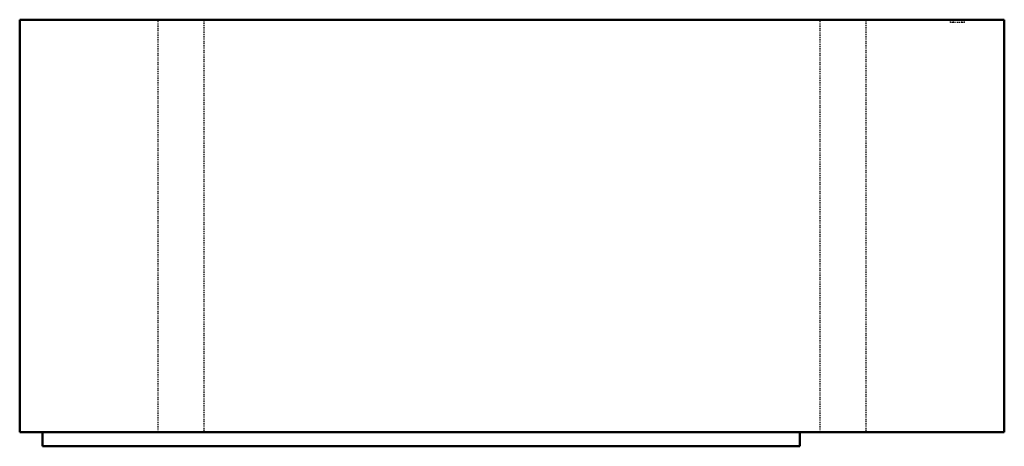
# Model space of a CAD drawing. Header units: millimetres. Extents: x -550 to 550, y -246 to 230.
import ezdxf

# ---------------------------------------------------------------- set-up
doc = ezdxf.new("R2010")
doc.units = ezdxf.units.MM
doc.linetypes.add('Dashed', pattern=[2, 1, -1])
doc.layers.add('AM_0', color=7, linetype='Continuous', lineweight=50)
doc.layers.add('AM_9', color=6, linetype='Dashed', lineweight=25)

# ---------------------------------------------------------------- blocks, each defined once
blk = doc.blocks.new('1_RZA42AAVJU_PART6_0_in_RZA42AAVJU_4')
at = {"layer": 'AM_0'}
for p, q in [((550.06875, 230.1875), (-550.06875, 230.1875)), ((-550.06875, 230.1875), (-550.06875, -230.1875)), ((550.06875, -230.1875), (550.06875, 230.1875)), ((-550.06875, -230.1875), (550.06875, -230.1875))]:
    blk.add_line(p, q, dxfattribs=at)
blk = doc.blocks.new('2_RZA42AAVJU_PART5_0_in_RZA42AAVJU_4')
at = {"layer": 'AM_9'}
for p, q in [((-395.2875, -230.1875), (-395.2875, 230.1875)), ((-344.4875, 230.1875), (-344.4875, -230.1875))]:
    blk.add_line(p, q, dxfattribs=at)
blk = doc.blocks.new('3_RZA42AAVJU_PART4_0_in_RZA42AAVJU_4')
at = {"layer": 'AM_9'}
for p, q in [((344.4875, -230.1875), (344.4875, 230.1875)), ((395.2875, 230.1875), (395.2875, -230.1875))]:
    blk.add_line(p, q, dxfattribs=at)
blk = doc.blocks.new('4_RZA42AAVJU_PART3_0_in_RZA42AAVJU_4')
at = {"layer": 'AM_0'}
for p, q in [((-524.66875, -246.0625), (-524.66875, -230.1875)), ((321.46875, -230.1875), (321.46875, -246.0625)), ((321.46875, -246.0625), (-524.66875, -246.0625))]:
    blk.add_line(p, q, dxfattribs=at)
blk = doc.blocks.new('5_RZA42AAVJU_PART2_0_in_RZA42AAVJU_4')
at = {"layer": 'AM_9'}
for p, q in [((492.91875, 230.1875), (492.91875, 227.0125)), ((502.44375, 227.0125), (492.91875, 227.0125)), ((502.44375, 227.0125), (502.44375, 230.1875))]:
    blk.add_line(p, q, dxfattribs=at)
blk = doc.blocks.new('6_RZA42AAVJU_PART1_0_in_RZA42AAVJU_4')
at = {"layer": 'AM_9'}
for p, q in [((489.74375, 230.1875), (489.74375, 227.0125)), ((492.91875, 227.0125), (489.74375, 227.0125)), ((505.61875, 227.0125), (502.44375, 227.0125)), ((505.61875, 227.0125), (505.61875, 230.1875))]:
    blk.add_line(p, q, dxfattribs=at)

msp = doc.modelspace()

# ---------------------------------------------------------------- block references
for name in ['1_RZA42AAVJU_PART6_0_in_RZA42AAVJU_4', '2_RZA42AAVJU_PART5_0_in_RZA42AAVJU_4', '3_RZA42AAVJU_PART4_0_in_RZA42AAVJU_4', '6_RZA42AAVJU_PART1_0_in_RZA42AAVJU_4', '5_RZA42AAVJU_PART2_0_in_RZA42AAVJU_4', '4_RZA42AAVJU_PART3_0_in_RZA42AAVJU_4']:
    msp.add_blockref(name, (0, 0))

doc.saveas('drawing.dxf')
